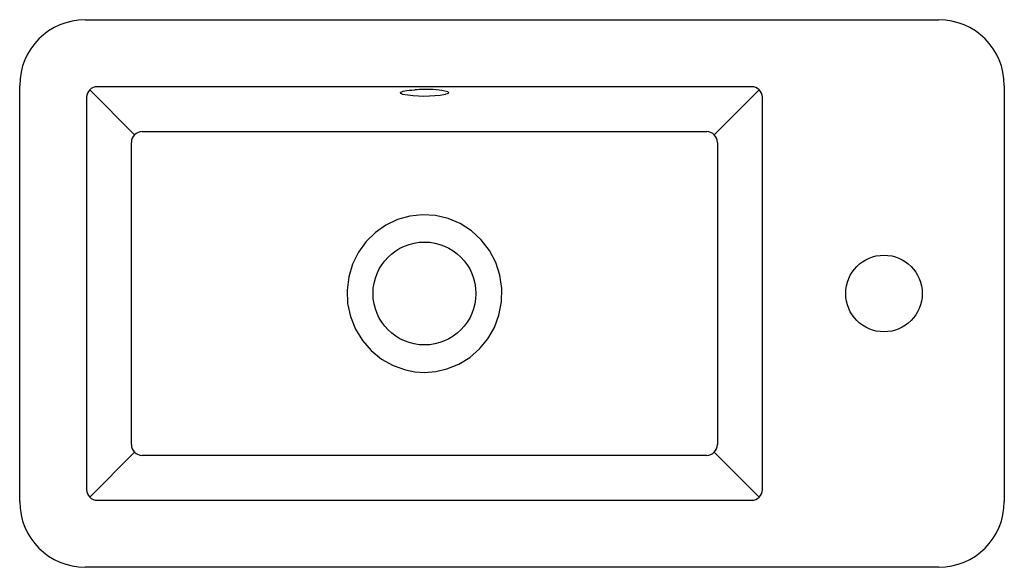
# Model space of a CAD drawing. Header units: millimetres. Extents: x 4685.409 to 4685.859, y 2501.66 to 2501.91.
import ezdxf

# ---------------------------------------------------------------- set-up
doc = ezdxf.new("R2010")
doc.units = ezdxf.units.MM
doc.layers.add('SANINDUSA', color=3, linetype='Continuous')

msp = doc.modelspace()

# ---------------------------------------------------------------- linework, layer by layer
at = {"layer": 'SANINDUSA'}
for p, q in [((4685.439208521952, 2501.910499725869), (4685.829208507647, 2501.910499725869)), ((4685.40920852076, 2501.690499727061), (4685.40920852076, 2501.880499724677)), ((4685.743668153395, 2501.879914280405), (4685.444748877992, 2501.879914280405)), ((4685.859208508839, 2501.880499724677), (4685.859208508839, 2501.690499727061)), ((4685.439793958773, 2501.874959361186), (4685.439793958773, 2501.696040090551)), ((4685.441276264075, 2501.878431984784), (4685.461741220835, 2501.857967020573)), ((4685.747140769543, 2501.878431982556), (4685.726675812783, 2501.857967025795)), ((4685.748623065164, 2501.696040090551), (4685.748623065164, 2501.874959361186)), ((4685.461741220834, 2501.713032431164), (4685.441276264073, 2501.692567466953)), ((4685.747140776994, 2501.692567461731), (4685.726675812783, 2501.713032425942)), ((4685.444748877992, 2501.691085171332), (4685.743668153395, 2501.691085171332)), ((4685.829208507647, 2501.660499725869), (4685.439208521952, 2501.660499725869))]:
    msp.add_line(p, q, dxfattribs=at)
at = {"layer": 'SANINDUSA', "flags": 128}
for points in [[(4685.584080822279, 2501.876574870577), (4685.583843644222, 2501.876656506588), (4685.583438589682, 2501.876850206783), (4685.583234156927, 2501.877049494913), (4685.583234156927, 2501.877250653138), (4685.583438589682, 2501.877449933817), (4685.583843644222, 2501.877643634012), (4685.584441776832, 2501.87782814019), (4685.58522184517, 2501.878000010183), (4685.586169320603, 2501.878156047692), (4685.587266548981, 2501.878293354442), (4685.588493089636, 2501.878409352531), (4685.589804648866, 2501.878500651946)], [(4685.604818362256, 2501.877539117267), (4685.604978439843, 2501.877449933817), (4685.605182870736, 2501.877250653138), (4685.605182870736, 2501.877049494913), (4685.604978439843, 2501.876850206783), (4685.604573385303, 2501.876656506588), (4685.603975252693, 2501.876472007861), (4685.603846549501, 2501.876439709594)], [(4685.604354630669, 2501.877639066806), (4685.604430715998, 2501.877604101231), (4685.604419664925, 2501.877614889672)], [(4685.465213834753, 2501.859449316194), (4685.574694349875, 2501.859407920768), (4685.64894898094, 2501.859414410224), (4685.723203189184, 2501.859449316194)], [(4685.460258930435, 2501.716505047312), (4685.46028144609, 2501.780240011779), (4685.460276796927, 2501.81736731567), (4685.460258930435, 2501.854494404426)], [(4685.728158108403, 2501.854494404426), (4685.728135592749, 2501.790759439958), (4685.72814022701, 2501.753632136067), (4685.728158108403, 2501.716505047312)], [(4685.594208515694, 2501.749499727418), (4685.599395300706, 2501.749891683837), (4685.604466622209, 2501.751048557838), (4685.609895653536, 2501.75324013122), (4685.614890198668, 2501.756295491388), (4685.619361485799, 2501.760186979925), (4685.623135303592, 2501.764758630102), (4685.626149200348, 2501.769985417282), (4685.628261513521, 2501.775637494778), (4685.62941219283, 2501.781637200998), (4685.62955173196, 2501.787744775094), (4685.628655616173, 2501.793817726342), (4685.626758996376, 2501.79965584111), (4685.623902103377, 2501.805083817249), (4685.620174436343, 2501.809954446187), (4685.61570076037, 2501.814087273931), (4685.61059222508, 2501.817402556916), (4685.605073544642, 2501.819753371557), (4685.599236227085, 2501.821133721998), (4685.593354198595, 2501.821485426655), (4685.587496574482, 2501.820844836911), (4685.581875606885, 2501.819234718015), (4685.576597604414, 2501.816718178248), (4685.571772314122, 2501.813327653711), (4685.567567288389, 2501.809192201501), (4685.56404679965, 2501.804331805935), (4685.561372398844, 2501.798958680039), (4685.559606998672, 2501.793129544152), (4685.558830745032, 2501.787088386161), (4685.559083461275, 2501.780959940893), (4685.560353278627, 2501.774959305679), (4685.562622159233, 2501.769255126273), (4685.56581448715, 2501.76401212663), (4685.569834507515, 2501.759411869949), (4685.574573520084, 2501.755557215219), (4685.579837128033, 2501.752611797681), (4685.5855241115, 2501.750602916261), (4685.589831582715, 2501.749777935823), (4685.594208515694, 2501.749499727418)], [(4685.723203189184, 2501.711550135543), (4685.613722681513, 2501.711591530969), (4685.539468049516, 2501.711585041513), (4685.465213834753, 2501.711550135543)]]:
    msp.add_lwpolyline(points, dxfattribs=at)
at = {"layer": 'SANINDUSA'}
for centre, radius in [((4685.5942085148, 2501.785499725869), 0.02350000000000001), ((4685.8042085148, 2501.785499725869), 0.01749999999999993)]:
    msp.add_circle(centre, radius, dxfattribs=at)
for centre, radius, start, end in [((4685.439208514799, 2501.880499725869), 0.03, 90, 180), ((4685.8292085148, 2501.880499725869), 0.03, 0, 90), ((4685.594107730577, 2501.803497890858), 0.07512609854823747, 89.92313507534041, 93.28359166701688), ((4685.596047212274, 2501.844180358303), 0.03449260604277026, 75.26843832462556, 93.05571322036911), ((4685.594358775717, 2501.934284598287), 0.05861782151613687, 259.9016500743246, 279.314768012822), ((4685.465322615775, 2501.854385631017), 0.005064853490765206, 91.23067187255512, 178.7694142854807), ((4685.723094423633, 2501.854385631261), 0.005064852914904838, 1.230583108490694, 88.76950304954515), ((4685.465322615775, 2501.71661382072), 0.005064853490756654, 181.2305857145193, 268.7693281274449), ((4685.723094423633, 2501.716613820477), 0.005064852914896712, 271.2304969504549, 358.7694168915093), ((4685.439208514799, 2501.690499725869), 0.03000000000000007, 180, 270), ((4685.8292085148, 2501.690499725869), 0.03000000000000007, 270, 0)]:
    msp.add_arc(centre, radius, start, end, dxfattribs=at)
for centre, major_axis, ratio, start_param, end_param in [((4685.444930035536, 2501.874778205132), (0.00372654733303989, -0.00372654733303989), 0.9487425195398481, 2.365171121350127, 3.918014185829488), ((4685.743486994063, 2501.874778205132), (0.003726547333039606, 0.003726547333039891), 0.9487425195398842, 5.506763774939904, 7.059606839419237), ((4685.444930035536, 2501.696221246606), (0.003726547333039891, 0.003726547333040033), 0.9487425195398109, 2.365171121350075, 3.918014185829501), ((4685.743486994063, 2501.696221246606), (-0.003726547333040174, 0.003726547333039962), 0.9487425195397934, 2.365171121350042, 3.918014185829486)]:
    msp.add_ellipse(centre, major_axis=major_axis, ratio=ratio, start_param=start_param, end_param=end_param, dxfattribs=at)

doc.saveas('drawing.dxf')
